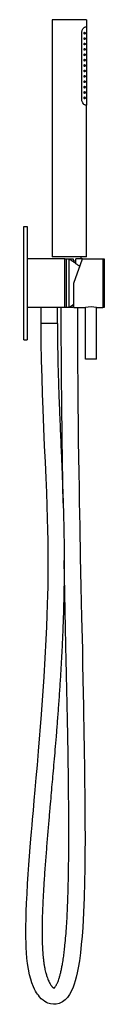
# Model space of a CAD drawing. Header units: millimetres. Extents: x 4076.473 to 4076.547, y 3232.017 to 3232.93.
import ezdxf

# ---------------------------------------------------------------- set-up
doc = ezdxf.new("R2010")
doc.units = ezdxf.units.MM
doc.layers.add('SANINDUSA', color=3, linetype='Continuous')

msp = doc.modelspace()

# ---------------------------------------------------------------- linework, layer by layer
at = {"layer": 'SANINDUSA', "lineweight": -2}
for p, q in [((4076.5157, 3232.9302), (4076.4989, 3232.9302)), ((4076.5309, 3232.9302), (4076.5157, 3232.9302)), ((4076.52659, 3232.85595), (4076.52659, 3232.91847)), ((4076.52983, 3232.92347), (4076.5309, 3232.92347)), ((4076.5309, 3232.85095), (4076.52983, 3232.85095)), ((4076.4759, 3232.73824), (4076.4759, 3232.63324)), ((4076.5309, 3232.7102), (4076.4989, 3232.7102)), ((4076.5109, 3232.66324), (4076.5109, 3232.70824)), ((4076.5119, 3232.70824), (4076.5119, 3232.66324)), ((4076.5149, 3232.66324), (4076.5149, 3232.70824)), ((4076.5184, 3232.70824), (4076.5184, 3232.70577)), ((4076.5191, 3232.68574), (4076.5271, 3232.70824)), ((4076.52114, 3232.70397), (4076.52114, 3232.70824)), ((4076.5461, 3232.70824), (4076.5461, 3232.66324)), ((4076.54714, 3232.70824), (4076.54714, 3232.66642)), ((4076.5244, 3232.70174), (4076.5244, 3232.70064)), ((4076.5191, 3232.66324), (4076.5191, 3232.68574)), ((4076.5184, 3232.66563), (4076.5184, 3232.66324)), ((4076.52242, 3232.66324), (4076.52242, 3232.6536)), ((4076.54714, 3232.66642), (4076.54714, 3232.66324)), ((4076.52242, 3232.6536), (4076.52249, 3232.63187)), ((4076.48899, 3232.63087), (4076.4889, 3232.64835)), ((4076.4889, 3232.64835), (4076.4889, 3232.64835)), ((4076.4946, 3232.64835), (4076.4889, 3232.64835)), ((4076.5039, 3232.64835), (4076.4946, 3232.64835)), ((4076.4729, 3232.63324), (4076.4759, 3232.63324)), ((4076.52249, 3232.63187), (4076.52261, 3232.61122)), ((4076.48924, 3232.61422), (4076.48899, 3232.63087)), ((4076.48962, 3232.59834), (4076.48924, 3232.61422)), ((4076.5401, 3232.61524), (4076.5301, 3232.61524)), ((4076.52261, 3232.61122), (4076.52276, 3232.59163)), ((4076.4901, 3232.58321), (4076.48962, 3232.59834)), ((4076.52276, 3232.59163), (4076.52293, 3232.57309)), ((4076.49063, 3232.56878), (4076.4901, 3232.58321)), ((4076.49136, 3232.55138), (4076.49063, 3232.56878)), ((4076.52293, 3232.57309), (4076.52312, 3232.55587)), ((4076.49209, 3232.535), (4076.49136, 3232.55138)), ((4076.52312, 3232.55587), (4076.52332, 3232.53963)), ((4076.4928, 3232.51961), (4076.49209, 3232.535)), ((4076.52332, 3232.53963), (4076.52353, 3232.52433)), ((4076.52353, 3232.52433), (4076.52375, 3232.50995)), ((4076.49344, 3232.50517), (4076.4928, 3232.51961)), ((4076.49401, 3232.49163), (4076.49344, 3232.50517)), ((4076.52375, 3232.50995), (4076.52397, 3232.49622)), ((4076.52397, 3232.49622), (4076.52419, 3232.48342)), ((4076.49448, 3232.47921), (4076.49401, 3232.49163)), ((4076.49486, 3232.46762), (4076.49448, 3232.47921)), ((4076.52419, 3232.48342), (4076.5244, 3232.47152)), ((4076.49514, 3232.45685), (4076.49486, 3232.46762)), ((4076.5244, 3232.47152), (4076.52461, 3232.4605)), ((4076.52461, 3232.4605), (4076.5248, 3232.45035)), ((4076.49533, 3232.44691), (4076.49514, 3232.45685)), ((4076.5248, 3232.45035), (4076.52499, 3232.44104)), ((4076.49541, 3232.44042), (4076.49533, 3232.44691)), ((4076.49545, 3232.43469), (4076.49541, 3232.44042)), ((4076.52499, 3232.44104), (4076.52517, 3232.43194)), ((4076.49547, 3232.42972), (4076.49545, 3232.43469)), ((4076.52517, 3232.43194), (4076.52576, 3232.40422)), ((4076.49543, 3232.41922), (4076.49545, 3232.42208)), ((4076.49545, 3232.42208), (4076.49546, 3232.42552)), ((4076.49546, 3232.42552), (4076.49547, 3232.42972)), ((4076.49532, 3232.41055), (4076.4954, 3232.41611)), ((4076.4954, 3232.41611), (4076.49543, 3232.41922)), ((4076.49503, 3232.39633), (4076.49521, 3232.40397)), ((4076.49521, 3232.40397), (4076.49532, 3232.41055)), ((4076.52576, 3232.40422), (4076.5264, 3232.37558)), ((4076.49478, 3232.38762), (4076.49503, 3232.39633)), ((4076.49445, 3232.37786), (4076.49478, 3232.38762)), ((4076.49401, 3232.36705), (4076.49445, 3232.37786)), ((4076.49347, 3232.3554), (4076.49401, 3232.36705)), ((4076.5264, 3232.37558), (4076.52704, 3232.3462)), ((4076.49148, 3232.32052), (4076.49347, 3232.3554)), ((4076.52704, 3232.3462), (4076.52733, 3232.33215)), ((4076.52733, 3232.33215), (4076.52761, 3232.3183)), ((4076.48906, 3232.28585), (4076.49148, 3232.32052)), ((4076.52761, 3232.3183), (4076.52786, 3232.30535)), ((4076.52786, 3232.30535), (4076.52807, 3232.2933)), ((4076.48637, 3232.25168), (4076.48906, 3232.28585)), ((4076.52807, 3232.2933), (4076.52826, 3232.2821)), ((4076.52826, 3232.2821), (4076.52836, 3232.27584)), ((4076.52836, 3232.27584), (4076.52845, 3232.26988)), ((4076.52845, 3232.26988), (4076.52854, 3232.26419)), ((4076.52854, 3232.26419), (4076.52862, 3232.25877)), ((4076.52862, 3232.25877), (4076.5287, 3232.2536)), ((4076.48531, 3232.23879), (4076.48637, 3232.25168)), ((4076.5287, 3232.2536), (4076.52878, 3232.248)), ((4076.52878, 3232.248), (4076.5289, 3232.24045)), ((4076.5289, 3232.24045), (4076.52902, 3232.23192)), ((4076.4843, 3232.22686), (4076.48531, 3232.23879)), ((4076.52902, 3232.23192), (4076.52916, 3232.22247)), ((4076.48335, 3232.21586), (4076.4843, 3232.22686)), ((4076.52916, 3232.22247), (4076.52929, 3232.21216)), ((4076.48248, 3232.20578), (4076.48335, 3232.21586)), ((4076.52929, 3232.21216), (4076.52942, 3232.19885)), ((4076.48167, 3232.19658), (4076.48248, 3232.20578)), ((4076.48094, 3232.18826), (4076.48167, 3232.19658)), ((4076.52942, 3232.19885), (4076.5295, 3232.18465)), ((4076.48048, 3232.18299), (4076.48094, 3232.18826)), ((4076.5295, 3232.18465), (4076.52951, 3232.17052)), ((4076.47939, 3232.17021), (4076.47997, 3232.17701)), ((4076.47997, 3232.17701), (4076.48048, 3232.18299)), ((4076.47877, 3232.16263), (4076.47939, 3232.17021)), ((4076.52951, 3232.17052), (4076.52944, 3232.1567)), ((4076.47812, 3232.15433), (4076.47877, 3232.16263)), ((4076.47751, 3232.14621), (4076.47812, 3232.15433)), ((4076.52944, 3232.1567), (4076.52929, 3232.14325)), ((4076.4769, 3232.1376), (4076.47751, 3232.14621)), ((4076.52929, 3232.14325), (4076.52907, 3232.13021)), ((4076.47631, 3232.12857), (4076.4769, 3232.1376)), ((4076.52907, 3232.13021), (4076.52869, 3232.11596)), ((4076.47577, 3232.1193), (4076.47631, 3232.12857)), ((4076.47534, 3232.11074), (4076.47577, 3232.1193)), ((4076.52869, 3232.11596), (4076.52814, 3232.102)), ((4076.47483, 3232.09623), (4076.47503, 3232.10307)), ((4076.47503, 3232.10307), (4076.47534, 3232.11074)), ((4076.52814, 3232.102), (4076.52736, 3232.0882)), ((4076.47471, 3232.0895), (4076.47483, 3232.09623)), ((4076.47469, 3232.08368), (4076.47471, 3232.0895)), ((4076.47473, 3232.07868), (4076.47469, 3232.08368)), ((4076.52736, 3232.0882), (4076.52677, 3232.0801)), ((4076.47483, 3232.07415), (4076.47473, 3232.07868)), ((4076.52677, 3232.0801), (4076.52607, 3232.0722)), ((4076.47501, 3232.0695), (4076.47483, 3232.07415)), ((4076.47529, 3232.06474), (4076.47501, 3232.0695)), ((4076.52607, 3232.0722), (4076.52523, 3232.06456)), ((4076.47569, 3232.05977), (4076.47529, 3232.06474)), ((4076.47627, 3232.05461), (4076.47569, 3232.05977)), ((4076.52425, 3232.05725), (4076.52319, 3232.05078)), ((4076.52523, 3232.06456), (4076.52425, 3232.05725)), ((4076.47707, 3232.04937), (4076.47627, 3232.05461)), ((4076.47814, 3232.04414), (4076.47707, 3232.04937)), ((4076.52319, 3232.05078), (4076.52228, 3232.04613)), ((4076.47914, 3232.04034), (4076.47814, 3232.04414)), ((4076.48034, 3232.03665), (4076.47914, 3232.04034)), ((4076.52042, 3232.03862), (4076.51949, 3232.03563)), ((4076.52135, 3232.0421), (4076.52042, 3232.03862)), ((4076.52228, 3232.04613), (4076.52135, 3232.0421)), ((4076.48174, 3232.03311), (4076.48034, 3232.03665)), ((4076.48273, 3232.03098), (4076.48174, 3232.03311)), ((4076.48369, 3232.02915), (4076.48273, 3232.03098)), ((4076.48458, 3232.02764), (4076.48369, 3232.02915)), ((4076.51698, 3232.02932), (4076.51518, 3232.02603)), ((4076.51841, 3232.03263), (4076.51698, 3232.02932)), ((4076.51949, 3232.03563), (4076.51841, 3232.03263)), ((4076.48538, 3232.02642), (4076.48458, 3232.02764)), ((4076.48623, 3232.02522), (4076.48538, 3232.02642)), ((4076.48739, 3232.02378), (4076.48623, 3232.02522)), ((4076.48897, 3232.0221), (4076.48739, 3232.02378)), ((4076.49065, 3232.02063), (4076.48897, 3232.0221)), ((4076.49224, 3232.01949), (4076.49065, 3232.02063)), ((4076.51103, 3232.02095), (4076.50852, 3232.01907)), ((4076.51321, 3232.02325), (4076.51103, 3232.02095)), ((4076.51518, 3232.02603), (4076.51321, 3232.02325)), ((4076.49372, 3232.01863), (4076.49224, 3232.01949)), ((4076.49516, 3232.01797), (4076.49372, 3232.01863)), ((4076.49763, 3232.01721), (4076.49516, 3232.01797)), ((4076.50016, 3232.01687), (4076.49763, 3232.01721)), ((4076.50284, 3232.017), (4076.50016, 3232.01687)), ((4076.50569, 3232.01771), (4076.50284, 3232.017)), ((4076.50852, 3232.01907), (4076.50569, 3232.01771))]:
    msp.add_line(p, q, dxfattribs=at)
at = {"layer": 'SANINDUSA'}
for p, q in [((4076.4989, 3232.9302), (4076.4989, 3232.7102)), ((4076.5309, 3232.7102), (4076.5309, 3232.85095)), ((4076.4729, 3232.63324), (4076.4729, 3232.73824)), ((4076.4729, 3232.73824), (4076.4759, 3232.73824)), ((4076.5109, 3232.70824), (4076.4759, 3232.70824)), ((4076.5271, 3232.70824), (4076.52114, 3232.70824)), ((4076.5271, 3232.70824), (4076.5461, 3232.70824)), ((4076.5109, 3232.66324), (4076.4759, 3232.66324)), ((4076.4889, 3232.64835), (4076.4889, 3232.66324)), ((4076.5039, 3232.64835), (4076.5039, 3232.66324)), ((4076.5191, 3232.66324), (4076.5301, 3232.66324)), ((4076.5301, 3232.61524), (4076.5301, 3232.66324)), ((4076.5401, 3232.61524), (4076.5401, 3232.66324)), ((4076.5401, 3232.66324), (4076.5461, 3232.66324))]:
    msp.add_line(p, q, dxfattribs=at)
at = {"layer": 'SANINDUSA', "lineweight": -2}
msp.add_arc((4076.5351, 3232.64105), 0.02275, 77.30222, 102.69778, dxfattribs=at)
for points in [[(4076.5309, 3232.9302), (4076.5309, 3232.92347)], [(4076.5309, 3232.92347), (4076.5309, 3232.91793)], [(4076.5309, 3232.91793), (4076.5309, 3232.91293)], [(4076.5309, 3232.91293), (4076.5309, 3232.90793)], [(4076.5309, 3232.90793), (4076.5309, 3232.90293)], [(4076.5309, 3232.90293), (4076.5309, 3232.89793)], [(4076.5309, 3232.89793), (4076.5309, 3232.89293)], [(4076.5309, 3232.89293), (4076.5309, 3232.88793)], [(4076.5309, 3232.88793), (4076.5309, 3232.88293)], [(4076.5309, 3232.88293), (4076.5309, 3232.87793)], [(4076.5309, 3232.87793), (4076.5309, 3232.87293)], [(4076.5309, 3232.87293), (4076.5309, 3232.86793)], [(4076.5309, 3232.86793), (4076.5309, 3232.86293)], [(4076.5309, 3232.86293), (4076.5309, 3232.85793)], [(4076.5309, 3232.85793), (4076.5309, 3232.85095)], [(4076.5109, 3232.70824), (4076.5149, 3232.70824)], [(4076.5149, 3232.70824), (4076.5244, 3232.70174)], [(4076.5149, 3232.70824), (4076.5184, 3232.70824)], [(4076.5184, 3232.70649), (4076.52114, 3232.70649)], [(4076.52557, 3232.7102), (4076.52548, 3232.70824)], [(4076.5461, 3232.70824), (4076.54714, 3232.70824)], [(4076.5149, 3232.66324), (4076.5109, 3232.66324)], [(4076.5191, 3232.66611), (4076.5149, 3232.66324)], [(4076.5184, 3232.66324), (4076.5149, 3232.66324)], [(4076.5191, 3232.66499), (4076.5184, 3232.66499)], [(4076.54714, 3232.66324), (4076.5461, 3232.66324)]]:
    msp.add_open_spline(points, degree=1, dxfattribs=at)
for points, knots in [([(4076.52659, 3232.91847), (4076.52663, 3232.91893), (4076.5267, 3232.91984), (4076.52727, 3232.92121), (4076.52811, 3232.92242), (4076.52907, 3232.9233), (4076.52959, 3232.92342), (4076.52983, 3232.92347)], [0, 0, 0, 0, 0.15798, 0.314898, 0.547357, 0.784443, 1, 1, 1, 1]), ([(4076.52958, 3232.91766), (4076.52957, 3232.91775), (4076.52957, 3232.91793), (4076.52951, 3232.91816), (4076.52943, 3232.91836), (4076.52931, 3232.91849), (4076.52916, 3232.91853), (4076.52899, 3232.91847), (4076.52884, 3232.9183), (4076.52873, 3232.91805), (4076.52868, 3232.91778), (4076.52869, 3232.91752), (4076.52873, 3232.91728), (4076.52882, 3232.91707), (4076.52894, 3232.91691), (4076.52909, 3232.91681), (4076.52926, 3232.91681), (4076.52941, 3232.91694), (4076.52952, 3232.91717), (4076.52957, 3232.91743), (4076.52958, 3232.9176), (4076.52958, 3232.91766)], [0, 0, 0, 0, 0.045872, 0.091678, 0.139246, 0.191504, 0.249799, 0.313834, 0.380016, 0.430695, 0.481639, 0.526021, 0.567781, 0.612173, 0.662787, 0.721317, 0.786199, 0.851979, 0.912475, 0.965377, 1, 1, 1, 1]), ([(4076.52958, 3232.91266), (4076.52957, 3232.91275), (4076.52957, 3232.91293), (4076.52951, 3232.91316), (4076.52943, 3232.91336), (4076.52931, 3232.91349), (4076.52916, 3232.91353), (4076.52899, 3232.91347), (4076.52884, 3232.9133), (4076.52873, 3232.91305), (4076.52868, 3232.91278), (4076.52869, 3232.91252), (4076.52873, 3232.91228), (4076.52882, 3232.91207), (4076.52894, 3232.91191), (4076.52909, 3232.91181), (4076.52926, 3232.91181), (4076.52941, 3232.91194), (4076.52952, 3232.91217), (4076.52957, 3232.91243), (4076.52958, 3232.9126), (4076.52958, 3232.91266)], [0, 0, 0, 0, 0.045872, 0.091678, 0.139246, 0.191504, 0.249799, 0.313834, 0.380016, 0.430695, 0.481639, 0.526021, 0.567781, 0.612173, 0.662787, 0.721317, 0.786199, 0.851979, 0.912475, 0.965377, 1, 1, 1, 1]), ([(4076.52958, 3232.90766), (4076.52957, 3232.90775), (4076.52957, 3232.90793), (4076.52951, 3232.90816), (4076.52943, 3232.90836), (4076.52931, 3232.90849), (4076.52916, 3232.90853), (4076.52899, 3232.90847), (4076.52884, 3232.9083), (4076.52873, 3232.90805), (4076.52868, 3232.90778), (4076.52869, 3232.90752), (4076.52873, 3232.90728), (4076.52882, 3232.90707), (4076.52894, 3232.90691), (4076.52909, 3232.90681), (4076.52926, 3232.90681), (4076.52941, 3232.90694), (4076.52952, 3232.90717), (4076.52957, 3232.90743), (4076.52958, 3232.9076), (4076.52958, 3232.90766)], [0, 0, 0, 0, 0.0458719, 0.091678, 0.1392458, 0.1915037, 0.2497988, 0.3138342, 0.3800164, 0.4306952, 0.4816394, 0.5260207, 0.5677814, 0.6121728, 0.6627871, 0.7213174, 0.7861992, 0.8519793, 0.9124754, 0.965377, 1, 1, 1, 1]), ([(4076.52958, 3232.90266), (4076.52957, 3232.90275), (4076.52957, 3232.90293), (4076.52951, 3232.90316), (4076.52943, 3232.90336), (4076.52931, 3232.90349), (4076.52916, 3232.90353), (4076.52899, 3232.90347), (4076.52884, 3232.9033), (4076.52873, 3232.90305), (4076.52868, 3232.90278), (4076.52869, 3232.90252), (4076.52873, 3232.90228), (4076.52882, 3232.90207), (4076.52894, 3232.90191), (4076.52909, 3232.90181), (4076.52926, 3232.90181), (4076.52941, 3232.90194), (4076.52952, 3232.90217), (4076.52957, 3232.90243), (4076.52958, 3232.9026), (4076.52958, 3232.90266)], [0, 0, 0, 0, 0.045872, 0.091678, 0.139246, 0.191504, 0.249799, 0.313834, 0.380016, 0.430695, 0.481639, 0.526021, 0.567781, 0.612173, 0.662787, 0.721317, 0.786199, 0.851979, 0.912475, 0.965377, 1, 1, 1, 1]), ([(4076.52958, 3232.89766), (4076.52957, 3232.89775), (4076.52957, 3232.89793), (4076.52951, 3232.89816), (4076.52943, 3232.89836), (4076.52931, 3232.89849), (4076.52916, 3232.89853), (4076.52899, 3232.89847), (4076.52884, 3232.8983), (4076.52873, 3232.89805), (4076.52868, 3232.89778), (4076.52869, 3232.89752), (4076.52873, 3232.89728), (4076.52882, 3232.89707), (4076.52894, 3232.89691), (4076.52909, 3232.89681), (4076.52926, 3232.89681), (4076.52941, 3232.89694), (4076.52952, 3232.89717), (4076.52957, 3232.89743), (4076.52958, 3232.8976), (4076.52958, 3232.89766)], [0, 0, 0, 0, 0.045872, 0.091678, 0.139246, 0.191504, 0.249799, 0.313834, 0.380016, 0.430695, 0.481639, 0.526021, 0.567781, 0.612173, 0.662787, 0.721317, 0.786199, 0.851979, 0.912475, 0.965377, 1, 1, 1, 1]), ([(4076.52958, 3232.89266), (4076.52957, 3232.89275), (4076.52957, 3232.89293), (4076.52951, 3232.89316), (4076.52943, 3232.89336), (4076.52931, 3232.89349), (4076.52916, 3232.89353), (4076.52899, 3232.89347), (4076.52884, 3232.8933), (4076.52873, 3232.89305), (4076.52868, 3232.89278), (4076.52869, 3232.89252), (4076.52873, 3232.89228), (4076.52882, 3232.89207), (4076.52894, 3232.89191), (4076.52909, 3232.89181), (4076.52926, 3232.89181), (4076.52941, 3232.89194), (4076.52952, 3232.89217), (4076.52957, 3232.89243), (4076.52958, 3232.8926), (4076.52958, 3232.89266)], [0, 0, 0, 0, 0.045872, 0.091678, 0.139246, 0.191504, 0.249799, 0.313834, 0.380016, 0.430695, 0.481639, 0.526021, 0.567781, 0.612173, 0.662787, 0.721317, 0.786199, 0.851979, 0.912475, 0.965377, 1, 1, 1, 1]), ([(4076.52958, 3232.88766), (4076.52957, 3232.88775), (4076.52957, 3232.88793), (4076.52951, 3232.88816), (4076.52943, 3232.88836), (4076.52931, 3232.88849), (4076.52916, 3232.88853), (4076.52899, 3232.88847), (4076.52884, 3232.8883), (4076.52873, 3232.88805), (4076.52868, 3232.88778), (4076.52869, 3232.88752), (4076.52873, 3232.88728), (4076.52882, 3232.88707), (4076.52894, 3232.88691), (4076.52909, 3232.88681), (4076.52926, 3232.88681), (4076.52941, 3232.88694), (4076.52952, 3232.88717), (4076.52957, 3232.88743), (4076.52958, 3232.8876), (4076.52958, 3232.88766)], [0, 0, 0, 0, 0.045872, 0.091678, 0.139246, 0.191504, 0.249799, 0.313834, 0.380016, 0.430695, 0.481639, 0.526021, 0.567781, 0.612173, 0.662787, 0.721317, 0.786199, 0.851979, 0.912475, 0.965377, 1, 1, 1, 1]), ([(4076.52958, 3232.88266), (4076.52957, 3232.88275), (4076.52957, 3232.88293), (4076.52951, 3232.88316), (4076.52943, 3232.88336), (4076.52931, 3232.88349), (4076.52916, 3232.88353), (4076.52899, 3232.88347), (4076.52884, 3232.8833), (4076.52873, 3232.88305), (4076.52868, 3232.88278), (4076.52869, 3232.88252), (4076.52873, 3232.88228), (4076.52882, 3232.88207), (4076.52894, 3232.88191), (4076.52909, 3232.88181), (4076.52926, 3232.88181), (4076.52941, 3232.88194), (4076.52952, 3232.88217), (4076.52957, 3232.88243), (4076.52958, 3232.8826), (4076.52958, 3232.88266)], [0, 0, 0, 0, 0.045872, 0.091678, 0.139246, 0.191504, 0.249799, 0.313834, 0.380016, 0.430695, 0.481639, 0.526021, 0.567781, 0.612173, 0.662787, 0.721317, 0.786199, 0.851979, 0.912475, 0.965377, 1, 1, 1, 1]), ([(4076.52958, 3232.87766), (4076.52957, 3232.87775), (4076.52957, 3232.87793), (4076.52951, 3232.87816), (4076.52943, 3232.87836), (4076.52931, 3232.87849), (4076.52916, 3232.87853), (4076.52899, 3232.87847), (4076.52884, 3232.8783), (4076.52873, 3232.87805), (4076.52868, 3232.87778), (4076.52869, 3232.87752), (4076.52873, 3232.87728), (4076.52882, 3232.87707), (4076.52894, 3232.87691), (4076.52909, 3232.87681), (4076.52926, 3232.87681), (4076.52941, 3232.87694), (4076.52952, 3232.87717), (4076.52957, 3232.87743), (4076.52958, 3232.8776), (4076.52958, 3232.87766)], [0, 0, 0, 0, 0.045872, 0.091678, 0.139246, 0.191504, 0.249799, 0.313834, 0.380016, 0.430695, 0.481639, 0.526021, 0.567781, 0.612173, 0.662787, 0.721317, 0.786199, 0.851979, 0.912475, 0.965377, 1, 1, 1, 1]), ([(4076.52958, 3232.87266), (4076.52957, 3232.87275), (4076.52957, 3232.87293), (4076.52951, 3232.87316), (4076.52943, 3232.87336), (4076.52931, 3232.87349), (4076.52916, 3232.87353), (4076.52899, 3232.87347), (4076.52884, 3232.8733), (4076.52873, 3232.87305), (4076.52868, 3232.87278), (4076.52869, 3232.87252), (4076.52873, 3232.87228), (4076.52882, 3232.87207), (4076.52894, 3232.87191), (4076.52909, 3232.87181), (4076.52926, 3232.87181), (4076.52941, 3232.87194), (4076.52952, 3232.87217), (4076.52957, 3232.87243), (4076.52958, 3232.8726), (4076.52958, 3232.87266)], [0, 0, 0, 0, 0.045872, 0.091678, 0.139246, 0.191504, 0.249799, 0.313834, 0.380016, 0.430695, 0.481639, 0.526021, 0.567781, 0.612173, 0.662787, 0.721317, 0.786199, 0.851979, 0.912475, 0.965377, 1, 1, 1, 1]), ([(4076.52958, 3232.86766), (4076.52957, 3232.86775), (4076.52957, 3232.86793), (4076.52951, 3232.86816), (4076.52943, 3232.86836), (4076.52931, 3232.86849), (4076.52916, 3232.86853), (4076.52899, 3232.86847), (4076.52884, 3232.8683), (4076.52873, 3232.86805), (4076.52868, 3232.86778), (4076.52869, 3232.86752), (4076.52873, 3232.86728), (4076.52882, 3232.86707), (4076.52894, 3232.86691), (4076.52909, 3232.86681), (4076.52926, 3232.86681), (4076.52941, 3232.86694), (4076.52952, 3232.86717), (4076.52957, 3232.86743), (4076.52958, 3232.8676), (4076.52958, 3232.86766)], [0, 0, 0, 0, 0.045872, 0.091678, 0.139246, 0.191504, 0.249799, 0.313834, 0.380016, 0.430695, 0.481639, 0.526021, 0.567781, 0.612173, 0.662787, 0.721317, 0.786199, 0.851979, 0.912475, 0.965377, 1, 1, 1, 1]), ([(4076.52958, 3232.86266), (4076.52957, 3232.86275), (4076.52957, 3232.86293), (4076.52951, 3232.86316), (4076.52943, 3232.86336), (4076.52931, 3232.86349), (4076.52916, 3232.86353), (4076.52899, 3232.86347), (4076.52884, 3232.8633), (4076.52873, 3232.86305), (4076.52868, 3232.86278), (4076.52869, 3232.86252), (4076.52873, 3232.86228), (4076.52882, 3232.86207), (4076.52894, 3232.86191), (4076.52909, 3232.86181), (4076.52926, 3232.86181), (4076.52941, 3232.86194), (4076.52952, 3232.86217), (4076.52957, 3232.86243), (4076.52958, 3232.8626), (4076.52958, 3232.86266)], [0, 0, 0, 0, 0.045872, 0.091678, 0.139246, 0.191504, 0.249799, 0.313834, 0.380016, 0.430695, 0.481639, 0.526021, 0.567781, 0.612173, 0.662787, 0.721317, 0.786199, 0.851979, 0.912475, 0.965377, 1, 1, 1, 1]), ([(4076.52983, 3232.85095), (4076.52956, 3232.85102), (4076.52901, 3232.85116), (4076.52797, 3232.85216), (4076.52711, 3232.85349), (4076.52665, 3232.85488), (4076.52661, 3232.85564), (4076.52659, 3232.85595)], [0, 0, 0, 0, 0.238663, 0.476508, 0.736787, 0.892511, 1, 1, 1, 1]), ([(4076.52958, 3232.85766), (4076.52957, 3232.85775), (4076.52957, 3232.85793), (4076.52951, 3232.85816), (4076.52943, 3232.85836), (4076.52931, 3232.85849), (4076.52916, 3232.85853), (4076.52899, 3232.85847), (4076.52884, 3232.8583), (4076.52873, 3232.85805), (4076.52868, 3232.85778), (4076.52869, 3232.85752), (4076.52873, 3232.85728), (4076.52882, 3232.85707), (4076.52894, 3232.85691), (4076.52909, 3232.85681), (4076.52926, 3232.85681), (4076.52941, 3232.85694), (4076.52952, 3232.85717), (4076.52957, 3232.85743), (4076.52958, 3232.8576), (4076.52958, 3232.85766)], [0, 0, 0, 0, 0.045872, 0.091678, 0.139246, 0.191504, 0.249799, 0.313834, 0.380016, 0.430695, 0.481639, 0.526021, 0.567781, 0.612173, 0.662787, 0.721317, 0.786199, 0.851979, 0.912475, 0.965377, 1, 1, 1, 1]), ([(4076.50925, 3232.48173), (4076.50924, 3232.48218), (4076.50914, 3232.48804), (4076.50896, 3232.49969), (4076.50869, 3232.51701), (4076.50845, 3232.53472), (4076.50822, 3232.55277), (4076.50801, 3232.5711), (4076.50782, 3232.59035), (4076.50765, 3232.61052), (4076.50753, 3232.63164), (4076.50745, 3232.64932), (4076.50743, 3232.65996), (4076.50743, 3232.66324)], [0, 0, 0, 0, 0.007434, 0.09745, 0.19311, 0.294544, 0.390654, 0.491618, 0.597529, 0.708483, 0.824574, 0.945898, 1, 1, 1, 1]), ([(4076.5039, 3232.64835), (4076.50393, 3232.64246), (4076.50399, 3232.63103), (4076.50429, 3232.61443), (4076.5047, 3232.59888), (4076.50518, 3232.58432), (4076.50569, 3232.57072), (4076.50621, 3232.55804), (4076.50672, 3232.54589), (4076.50722, 3232.53431), (4076.50769, 3232.52333), (4076.50811, 3232.51334), (4076.50846, 3232.50434), (4076.50876, 3232.4963), (4076.50901, 3232.48922), (4076.50921, 3232.48309), (4076.50938, 3232.4776), (4076.50952, 3232.47231), (4076.50967, 3232.46678), (4076.50979, 3232.46134), (4076.5099, 3232.45602), (4076.50999, 3232.45088), (4076.51007, 3232.44549), (4076.51013, 3232.43988), (4076.51017, 3232.43425), (4076.51019, 3232.42876), (4076.51019, 3232.42393), (4076.51018, 3232.42006), (4076.51016, 3232.4172), (4076.51014, 3232.41459), (4076.51011, 3232.41153), (4076.51007, 3232.40764), (4076.51, 3232.40293), (4076.50991, 3232.39746), (4076.50973, 3232.38926), (4076.50944, 3232.37844), (4076.50896, 3232.36504), (4076.50837, 3232.35119), (4076.50764, 3232.33688), (4076.50679, 3232.32217), (4076.50583, 3232.30727), (4076.50479, 3232.29258), (4076.50373, 3232.27861), (4076.50269, 3232.26553), (4076.50167, 3232.25332), (4076.50068, 3232.24183), (4076.49972, 3232.23104), (4076.4988, 3232.22072), (4076.49788, 3232.21034), (4076.49689, 3232.19902), (4076.49581, 3232.18645), (4076.49466, 3232.17269), (4076.49348, 3232.15824), (4076.49232, 3232.14329), (4076.49146, 3232.13076), (4076.49086, 3232.12084), (4076.49048, 3232.11361), (4076.49016, 3232.10643), (4076.48991, 3232.09933), (4076.48974, 3232.0925), (4076.48968, 3232.08632), (4076.48969, 3232.0811), (4076.48976, 3232.07693), (4076.48984, 3232.07402), (4076.48992, 3232.07205), (4076.48998, 3232.07054), (4076.49007, 3232.06876), (4076.4902, 3232.06646), (4076.4904, 3232.06365), (4076.49069, 3232.0604), (4076.49108, 3232.05691), (4076.49156, 3232.05351), (4076.4921, 3232.05045), (4076.49278, 3232.04728), (4076.4936, 3232.04423), (4076.49454, 3232.04141), (4076.49542, 3232.0392), (4076.49626, 3232.0374), (4076.49709, 3232.03589), (4076.49788, 3232.03468), (4076.49858, 3232.03377), (4076.49918, 3232.03308), (4076.49978, 3232.03252), (4076.50046, 3232.03201), (4076.50092, 3232.03182), (4076.50089, 3232.03187), (4076.5006, 3232.03183), (4076.50072, 3232.03185), (4076.50117, 3232.03225), (4076.50161, 3232.03273), (4076.50215, 3232.03347), (4076.50269, 3232.03433), (4076.50317, 3232.03522), (4076.50365, 3232.03622), (4076.50419, 3232.03745), (4076.50482, 3232.03907), (4076.50555, 3232.04122), (4076.50636, 3232.04395), (4076.50718, 3232.04721), (4076.50796, 3232.05086), (4076.50876, 3232.05514), (4076.50954, 3232.0601), (4076.51029, 3232.06575), (4076.51105, 3232.0725), (4076.51177, 3232.08037), (4076.51243, 3232.08944), (4076.51298, 3232.0988), (4076.51344, 3232.10897), (4076.51383, 3232.11999), (4076.51413, 3232.13182), (4076.51433, 3232.14403), (4076.51445, 3232.15635), (4076.51449, 3232.16838), (4076.51448, 3232.1797), (4076.51445, 3232.19006), (4076.5144, 3232.19908), (4076.51435, 3232.2068), (4076.51429, 3232.21364), (4076.51424, 3232.2204), (4076.51416, 3232.22757), (4076.51407, 3232.23524), (4076.51396, 3232.24343), (4076.5138, 3232.25354), (4076.51357, 3232.26572), (4076.51328, 3232.27977), (4076.51297, 3232.29402), (4076.51266, 3232.30797), (4076.51236, 3232.3215), (4076.51207, 3232.33457), (4076.51182, 3232.3463), (4076.5116, 3232.35672), (4076.51141, 3232.36589), (4076.51123, 3232.37482), (4076.51105, 3232.38395), (4076.51086, 3232.39379), (4076.51064, 3232.40469), (4076.51042, 3232.41616), (4076.51027, 3232.42427), (4076.51019, 3232.42838), (4076.51019, 3232.42866)], [0, 0, 0, 0, 0.015586, 0.0302, 0.043895, 0.056716, 0.068702, 0.079883, 0.090286, 0.100855, 0.110531, 0.119332, 0.127272, 0.13436, 0.140592, 0.145988, 0.150572, 0.15511, 0.15998, 0.165185, 0.169511, 0.174045, 0.178789, 0.183745, 0.188909, 0.193666, 0.19828, 0.201695, 0.203907, 0.205869, 0.208596, 0.212019, 0.216182, 0.221084, 0.226534, 0.237963, 0.249838, 0.262137, 0.274841, 0.287923, 0.301356, 0.314584, 0.327127, 0.338633, 0.349496, 0.359721, 0.369315, 0.378289, 0.387256, 0.396982, 0.408476, 0.4207, 0.433533, 0.44681, 0.460333, 0.466777, 0.473226, 0.479667, 0.486088, 0.492481, 0.498397, 0.50333, 0.507347, 0.510498, 0.511988, 0.513284, 0.515086, 0.517521, 0.520577, 0.524243, 0.528517, 0.532982, 0.537197, 0.541177, 0.547284, 0.552701, 0.55774, 0.562355, 0.567259, 0.572094, 0.576156, 0.579784, 0.584092, 0.588919, 0.597759, 0.60652, 0.614855, 0.622817, 0.626149, 0.629658, 0.633321, 0.636524, 0.63896, 0.641109, 0.643448, 0.646267, 0.649565, 0.653355, 0.657547, 0.661716, 0.665848, 0.671324, 0.676781, 0.68222, 0.690307, 0.698312, 0.7066, 0.715231, 0.725287, 0.735724, 0.746508, 0.757591, 0.768382, 0.778455, 0.787686, 0.795966, 0.802513, 0.808267, 0.8142, 0.820567, 0.827383, 0.834663, 0.842423, 0.854345, 0.867203, 0.880003, 0.892475, 0.904576, 0.916265, 0.927507, 0.936003, 0.944186, 0.952043, 0.959882, 0.968618, 0.978327, 0.989036, 0.999247, 1, 1, 1, 1])]:
    msp.add_open_spline(points, degree=3, knots=knots, dxfattribs=at)

doc.saveas('drawing.dxf')
